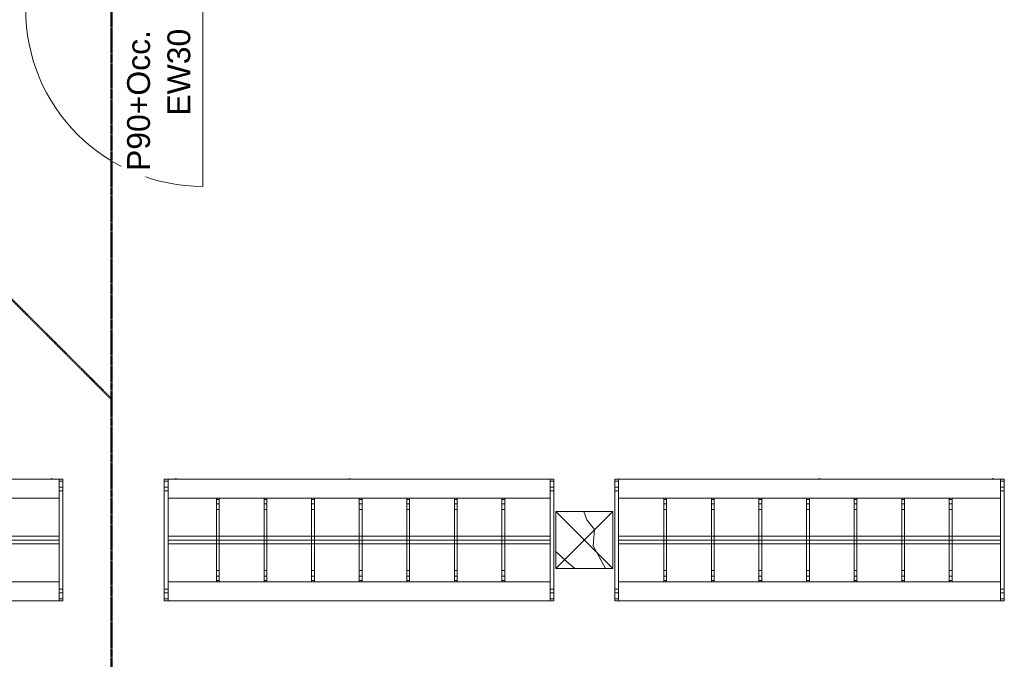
# Model space of a CAD drawing. Header units: millimetres. Extents: x -15787 to 43305, y -34460 to 16025.
# Tile 30 of 44: x 5878 to 11051, y -2813 to 550. Entities that reach past the tile are written whole.
import ezdxf

# ---------------------------------------------------------------- set-up
doc = ezdxf.new("R2010")
doc.units = ezdxf.units.MM
doc.linetypes.add('Centre', pattern=[12.5, 2.5, -1.875, 6.25, -1.875])
for name, color, linetype, lineweight in [('A-ANNO-NOTE', 131, 'Continuous', 9), ('A-COLS', 52, 'Continuous', 9), ('A-DETL', 90, 'Continuous', 50), ('A-DOOR', 31, 'Continuous', 13), ('A-DOOR-FRAM', 31, 'Continuous', 13), ('A-GENM', 13, 'Continuous', 9)]:
    doc.layers.add(name, color=color, linetype=linetype, lineweight=lineweight)
doc.styles.add('Arial', font='arial.ttf', dxfattribs={"height": 120})

# ---------------------------------------------------------------- blocks, each defined once
blk = doc.blocks.new('Family - Object-249928-RDC_Réseaux')
at = {"layer": 'A-GENM'}
for p, q in [((987.5, 532.5), (987.5, 540)), ((1002.5, 540), (987.5, 540)), ((987.5, 510.5), (987.5, 532.5)), ((987.5, 532.5), (1002.5, 532.5)), ((1002.5, 532.5), (1002.5, 540)), ((1002.5, 510.5), (1002.5, 532.5)), ((987.5, 479.8), (987.5, 510.5)), ((987.5, 510.5), (1002.5, 510.5)), ((987.5, 479.8), (987.5, 160.2)), ((1002.5, 479.8), (987.5, 479.8)), ((1002.5, 510.5), (1002.5, 479.8)), ((1002.5, 160.2), (1002.5, 479.8)), ((987.5, 160.2), (1002.5, 160.2)), ((987.5, 129.5), (987.5, 160.2)), ((1002.5, 160.2), (1002.5, 129.5)), ((987.5, 107.5), (987.5, 129.5)), ((1002.5, 129.5), (987.5, 129.5)), ((987.5, 100), (987.5, 107.5)), ((987.5, 107.5), (1002.5, 107.5)), ((1002.5, 107.5), (1002.5, 129.5)), ((1002.5, 107.5), (1002.5, 100)), ((1002.5, 100), (987.5, 100))]:
    blk.add_line(p, q, dxfattribs=at)
blk = doc.blocks.new('Family - Object-249930-RDC_Réseaux')
at = {"layer": 'A-GENM'}
for p, q in [((2006.5, 629.1), (2006.5, 640)), ((2006.5, 640), (2026.5, 640)), ((2006.5, 597.1), (2006.5, 629.1)), ((2026.5, 629.1), (2006.5, 629.1)), ((2026.5, 640), (2026.5, 629.1)), ((2026.5, 629.1), (2026.5, 597.1)), ((2006.5, 577.9), (2006.5, 597.1)), ((2026.5, 597.1), (2006.5, 597.1)), ((2006.5, 577.9), (2006.5, 62.1)), ((2026.5, 577.9), (2006.5, 577.9)), ((2026.5, 597.1), (2026.5, 577.9)), ((2026.5, 62.1), (2026.5, 577.9)), ((2006.5, 62.1), (2026.5, 62.1)), ((2006.5, 42.9), (2006.5, 62.1)), ((2026.5, 62.1), (2026.5, 42.9)), ((2006.5, 10.9), (2006.5, 42.9)), ((2026.5, 42.9), (2006.5, 42.9)), ((2006.5, 0), (2006.5, 10.9)), ((2026.5, 10.9), (2006.5, 10.9)), ((2026.5, 0), (2006.5, 0)), ((2026.5, 42.9), (2026.5, 10.9)), ((2026.5, 10.9), (2026.5, 0))]:
    blk.add_line(p, q, dxfattribs=at)
blk = doc.blocks.new('Family - Object-249932-RDC_Réseaux')
at = {"layer": 'A-GENM'}
for p, q in [((-20, 640), (0, 640)), ((-20, 629.1), (-20, 640)), ((-20, 597.1), (-20, 629.1)), ((0, 629.1), (-20, 629.1)), ((0, 640), (0, 629.1)), ((0, 629.1), (0, 597.1)), ((-20, 577.9), (-20, 597.1)), ((0, 597.1), (-20, 597.1)), ((0, 577.9), (-20, 577.9)), ((-20, 577.9), (-20, 62.1)), ((0, 597.1), (0, 577.9)), ((0, 62.1), (0, 577.9)), ((-20, 62.1), (0, 62.1)), ((-20, 42.9), (-20, 62.1)), ((0, 62.1), (0, 42.9)), ((-20, 10.9), (-20, 42.9)), ((0, 42.9), (-20, 42.9)), ((-20, 0), (-20, 10.9)), ((0, 10.9), (-20, 10.9)), ((0, 0), (-20, 0)), ((0, 42.9), (0, 10.9)), ((0, 10.9), (0, 0))]:
    blk.add_line(p, q, dxfattribs=at)
blk = doc.blocks.new('Family - Object-249934-RDC_Réseaux')
at = {"layer": 'A-GENM'}
for p, q in [((1737.5, 532.5), (1737.5, 540)), ((1752.5, 540), (1737.5, 540)), ((1737.5, 510.5), (1737.5, 532.5)), ((1737.5, 532.5), (1752.5, 532.5)), ((1752.5, 532.5), (1752.5, 540)), ((1752.5, 510.5), (1752.5, 532.5)), ((1737.5, 479.8), (1737.5, 510.5)), ((1737.5, 510.5), (1752.5, 510.5)), ((1737.5, 479.8), (1737.5, 160.2)), ((1752.5, 479.8), (1737.5, 479.8)), ((1752.5, 510.5), (1752.5, 479.8)), ((1752.5, 160.2), (1752.5, 479.8)), ((1737.5, 160.2), (1752.5, 160.2)), ((1737.5, 129.5), (1737.5, 160.2)), ((1752.5, 160.2), (1752.5, 129.5)), ((1737.5, 107.5), (1737.5, 129.5)), ((1752.5, 129.5), (1737.5, 129.5)), ((1737.5, 100), (1737.5, 107.5)), ((1737.5, 107.5), (1752.5, 107.5)), ((1752.5, 107.5), (1752.5, 129.5)), ((1752.5, 107.5), (1752.5, 100)), ((1752.5, 100), (1737.5, 100))]:
    blk.add_line(p, q, dxfattribs=at)
blk = doc.blocks.new('Family - Object-249936-RDC_Réseaux')
at = {"layer": 'A-GENM'}
for p, q in [((237.5, 532.5), (237.5, 540)), ((252.5, 540), (237.5, 540)), ((237.5, 510.5), (237.5, 532.5)), ((237.5, 532.5), (252.5, 532.5)), ((252.5, 532.5), (252.5, 540)), ((252.5, 510.5), (252.5, 532.5)), ((237.5, 479.8), (237.5, 510.5)), ((237.5, 510.5), (252.5, 510.5)), ((237.5, 479.8), (237.5, 160.2)), ((252.5, 479.8), (237.5, 479.8)), ((252.5, 510.5), (252.5, 479.8)), ((252.5, 160.2), (252.5, 479.8)), ((237.5, 160.2), (252.5, 160.2)), ((237.5, 129.5), (237.5, 160.2)), ((252.5, 160.2), (252.5, 129.5)), ((237.5, 107.5), (237.5, 129.5)), ((252.5, 129.5), (237.5, 129.5)), ((237.5, 100), (237.5, 107.5)), ((237.5, 107.5), (252.5, 107.5)), ((252.5, 107.5), (252.5, 129.5)), ((252.5, 107.5), (252.5, 100)), ((252.5, 100), (237.5, 100))]:
    blk.add_line(p, q, dxfattribs=at)
blk = doc.blocks.new('Family - Object-249938-RDC_Réseaux')
at = {"layer": 'A-GENM'}
for p, q in [((1487.5, 532.5), (1487.5, 540)), ((1502.5, 540), (1487.5, 540)), ((1487.5, 510.5), (1487.5, 532.5)), ((1487.5, 532.5), (1502.5, 532.5)), ((1502.5, 532.5), (1502.5, 540)), ((1502.5, 510.5), (1502.5, 532.5)), ((1487.5, 479.8), (1487.5, 510.5)), ((1487.5, 510.5), (1502.5, 510.5)), ((1487.5, 479.8), (1487.5, 160.2)), ((1502.5, 479.8), (1487.5, 479.8)), ((1502.5, 510.5), (1502.5, 479.8)), ((1502.5, 160.2), (1502.5, 479.8)), ((1487.5, 160.2), (1502.5, 160.2)), ((1487.5, 129.5), (1487.5, 160.2)), ((1502.5, 160.2), (1502.5, 129.5)), ((1487.5, 107.5), (1487.5, 129.5)), ((1502.5, 129.5), (1487.5, 129.5)), ((1487.5, 100), (1487.5, 107.5)), ((1487.5, 107.5), (1502.5, 107.5)), ((1502.5, 107.5), (1502.5, 129.5)), ((1502.5, 107.5), (1502.5, 100)), ((1502.5, 100), (1487.5, 100))]:
    blk.add_line(p, q, dxfattribs=at)
blk = doc.blocks.new('Family - Object-249940-RDC_Réseaux')
at = {"layer": 'A-GENM'}
for p, q in [((737.5, 532.5), (737.5, 540)), ((752.5, 540), (737.5, 540)), ((737.5, 510.5), (737.5, 532.5)), ((737.5, 532.5), (752.5, 532.5)), ((752.5, 532.5), (752.5, 540)), ((752.5, 510.5), (752.5, 532.5)), ((737.5, 479.8), (737.5, 510.5)), ((737.5, 510.5), (752.5, 510.5)), ((737.5, 479.8), (737.5, 160.2)), ((752.5, 479.8), (737.5, 479.8)), ((752.5, 510.5), (752.5, 479.8)), ((752.5, 160.2), (752.5, 479.8)), ((737.5, 160.2), (752.5, 160.2)), ((737.5, 129.5), (737.5, 160.2)), ((752.5, 160.2), (752.5, 129.5)), ((737.5, 107.5), (737.5, 129.5)), ((752.5, 129.5), (737.5, 129.5)), ((737.5, 100), (737.5, 107.5)), ((737.5, 107.5), (752.5, 107.5)), ((752.5, 107.5), (752.5, 129.5)), ((752.5, 107.5), (752.5, 100)), ((752.5, 100), (737.5, 100))]:
    blk.add_line(p, q, dxfattribs=at)
blk = doc.blocks.new('Family - Object-249942-RDC_Réseaux')
at = {"layer": 'A-GENM'}
for p, q in [((1237.5, 532.5), (1237.5, 540)), ((1252.5, 540), (1237.5, 540)), ((1237.5, 510.5), (1237.5, 532.5)), ((1237.5, 532.5), (1252.5, 532.5)), ((1252.5, 532.5), (1252.5, 540)), ((1252.5, 510.5), (1252.5, 532.5)), ((1237.5, 479.8), (1237.5, 510.5)), ((1237.5, 510.5), (1252.5, 510.5)), ((1237.5, 479.8), (1237.5, 160.2)), ((1252.5, 479.8), (1237.5, 479.8)), ((1252.5, 510.5), (1252.5, 479.8)), ((1252.5, 160.2), (1252.5, 479.8)), ((1237.5, 160.2), (1252.5, 160.2)), ((1237.5, 129.5), (1237.5, 160.2)), ((1252.5, 160.2), (1252.5, 129.5)), ((1237.5, 107.5), (1237.5, 129.5)), ((1252.5, 129.5), (1237.5, 129.5)), ((1237.5, 100), (1237.5, 107.5)), ((1237.5, 107.5), (1252.5, 107.5)), ((1252.5, 107.5), (1252.5, 129.5)), ((1252.5, 107.5), (1252.5, 100)), ((1252.5, 100), (1237.5, 100))]:
    blk.add_line(p, q, dxfattribs=at)
blk = doc.blocks.new('Family - Object-249944-RDC_Réseaux')
at = {"layer": 'A-GENM'}
for p, q in [((487.5, 532.5), (487.5, 540)), ((502.5, 540), (487.5, 540)), ((487.5, 510.5), (487.5, 532.5)), ((487.5, 532.5), (502.5, 532.5)), ((502.5, 532.5), (502.5, 540)), ((502.5, 510.5), (502.5, 532.5)), ((487.5, 479.8), (487.5, 510.5)), ((487.5, 510.5), (502.5, 510.5)), ((487.5, 479.8), (487.5, 160.2)), ((502.5, 479.8), (487.5, 479.8)), ((502.5, 510.5), (502.5, 479.8)), ((502.5, 160.2), (502.5, 479.8)), ((487.5, 160.2), (502.5, 160.2)), ((487.5, 129.5), (487.5, 160.2)), ((502.5, 160.2), (502.5, 129.5)), ((487.5, 107.5), (487.5, 129.5)), ((502.5, 129.5), (487.5, 129.5)), ((487.5, 100), (487.5, 107.5)), ((487.5, 107.5), (502.5, 107.5)), ((502.5, 107.5), (502.5, 129.5)), ((502.5, 107.5), (502.5, 100)), ((502.5, 100), (487.5, 100))]:
    blk.add_line(p, q, dxfattribs=at)
blk = doc.blocks.new('Family - Object-249872-RDC_Réseaux')
at = {"layer": 'A-GENM'}
for p, q in [((0, 640), (2006.5, 640)), ((1052.4, 642.9), (1051.7, 640)), ((1052.6, 643.4), (1052.4, 642.9)), ((1063.2, 640), (1052.4, 642.9)), ((1052.6, 643.4), (1065.4, 640)), ((1964.9, 642.9), (1964.2, 640)), ((1965.1, 643.4), (1964.9, 642.9)), ((1975.7, 640), (1964.9, 642.9)), ((1965.1, 643.4), (1977.9, 640)), ((0, 540), (2006.5, 540)), ((2006.5, 340), (0, 340)), ((0, 340), (0, 320)), ((2006.5, 320), (0, 320)), ((0, 320), (0, 300)), ((0, 320), (2006.5, 320)), ((2006.5, 320), (2006.5, 340)), ((2006.5, 300), (2006.5, 320)), ((0, 300), (2006.5, 300)), ((0, 100), (2006.5, 100)), ((0, 0), (2006.5, 0))]:
    blk.add_line(p, q, dxfattribs=at)
blk = doc.blocks.new('PU24-01_SAINTJULIEN_ReconstructionGroupeScolaire_AVP_3D Vestiaires maternelles_ifc-1-RDC_Réseaux')
at = {"layer": 'A-GENM', "lineweight": 9}
for name in ['Family - Object-249932-RDC_Réseaux', 'Family - Object-249872-RDC_Réseaux', 'Family - Object-249930-RDC_Réseaux', 'Family - Object-249936-RDC_Réseaux', 'Family - Object-249944-RDC_Réseaux', 'Family - Object-249940-RDC_Réseaux', 'Family - Object-249928-RDC_Réseaux', 'Family - Object-249942-RDC_Réseaux', 'Family - Object-249938-RDC_Réseaux', 'Family - Object-249934-RDC_Réseaux']:
    blk.add_blockref(name, (4079.1, -2505.6), dxfattribs=at)
blk = doc.blocks.new('PU24-01_SAINTJULIEN_ReconstructionGroupeScolaire_AVP_3D Vestiaires maternelles_ifc-3-RDC_Réseaux')
at = {"layer": 'A-GENM', "lineweight": 9, "extrusion": (0, 0, -1), "zscale": -0.9999999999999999}
for name in ['Family - Object-249930-RDC_Réseaux', 'Family - Object-249872-RDC_Réseaux', 'Family - Object-249932-RDC_Réseaux', 'Family - Object-249934-RDC_Réseaux', 'Family - Object-249938-RDC_Réseaux', 'Family - Object-249942-RDC_Réseaux', 'Family - Object-249928-RDC_Réseaux', 'Family - Object-249940-RDC_Réseaux', 'Family - Object-249944-RDC_Réseaux', 'Family - Object-249936-RDC_Réseaux']:
    blk.add_blockref(name, (-8664.7, -2505.6), dxfattribs=at)
blk = doc.blocks.new('PU24-01_SAINTJULIEN_ReconstructionGroupeScolaire_AVP_3D Vestiaires maternelles_ifc-4-RDC_Réseaux')
at = {"layer": 'A-GENM', "lineweight": 9}
for name in ['Family - Object-249932-RDC_Réseaux', 'Family - Object-249872-RDC_Réseaux', 'Family - Object-249930-RDC_Réseaux', 'Family - Object-249936-RDC_Réseaux', 'Family - Object-249944-RDC_Réseaux', 'Family - Object-249940-RDC_Réseaux', 'Family - Object-249928-RDC_Réseaux', 'Family - Object-249942-RDC_Réseaux', 'Family - Object-249938-RDC_Réseaux', 'Family - Object-249934-RDC_Réseaux']:
    blk.add_blockref(name, (9024.7, -2505.6), dxfattribs=at)
blk = doc.blocks.new('PINT_ occulus - P90 occulus rectangle-8161178-RDC_Réseaux')
at = {"layer": 'A-DOOR', "color": 23}
blk.add_line((-465, 979), (-465, 49), dxfattribs=at)
blk.add_arc((-465, 49), 930, 360, 90, dxfattribs=at)
at = {"layer": 'A-DOOR-FRAM', "color": 23}
for p, q in [((-515, 49), (-465, 49)), ((-515, -49), (-515, 49)), ((-465, 49), (-465, 9)), ((-465, 9), (-450, 9)), ((-450, 9), (-450, -49)), ((450, -49), (450, 9)), ((450, 9), (465, 9)), ((465, 49), (515, 49)), ((465, 9), (465, 49)), ((515, 49), (515, -49)), ((-450, -49), (-515, -49)), ((515, -49), (450, -49))]:
    blk.add_line(p, q, dxfattribs=at)
blk = doc.blocks.new('Poteau Bois - 300x300-8364349-RDC_Réseaux')
at = {"layer": 'A-COLS', "color": 30}
for p, q in [((150, -150), (-150, 150)), ((-150, -150), (150, 150))]:
    blk.add_line(p, q, dxfattribs=at)

msp = doc.modelspace()

# ---------------------------------------------------------------- hatches: boundary and pattern name
at = {"layer": 'A-COLS'}
h = msp.add_hatch(dxfattribs=at)
h.set_pattern_fill('FP_1', color=30, style=0, pattern_type=2)
h.set_pattern_definition([(108.435, (108.29, 0), (-416.5009, 832.9995), [158.051, -1159.038]), (139.399, (58.31, 149.94), (-2499.01064, 2082.48679), [76.799, -3763.143]), (136.848, (416.5, 199.92), (-6247.540257, 5830.95774), [182.691, -8951.868]), (109.983, (283.22, 324.87), (-1249.49393, 3332.00266), [97.5, -4777.508]), (90, (249.9, 0), (-416.5, 416.5), [83.3, -333.2]), (118.443, (249.9, 83.3), (2915.50714, -5414.4963), [227.365, -11140.87]), (84.289, (141.61, 283.22), (-416.5263, -3748.49687), [83.716, -4102.058]), (129.806, (149.94, 366.52), (1666.0152, -2082.4865), [65.059, -3187.91])])
h.paths.add_polyline_path([(8694.7, -2335.6), (8994.7, -2335.6), (8994.7, -2035.6), (8694.7, -2035.6), (8694.7, -2326.3)])

# ---------------------------------------------------------------- linework, layer by layer
at = {"layer": 'A-COLS', "color": 30}
for p, q in [((8994.7, -2035.6), (8694.7, -2035.6)), ((8694.7, -2035.6), (8694.7, -2335.6)), ((8994.7, -2335.6), (8994.7, -2035.6)), ((8694.7, -2335.6), (8994.7, -2335.6))]:
    msp.add_line(p, q, dxfattribs=at)
at = {"layer": 'A-DETL', "linetype": 'Centre'}
for p, q in [((6361.3, 3210.2), (6361.3, -7589.8)), ((4632.1, 283.8), (6361.3, -1445.4))]:
    msp.add_line(p, q, dxfattribs=at)

# ---------------------------------------------------------------- block references
at = {"lineweight": 5}
for name in ['PU24-01_SAINTJULIEN_ReconstructionGroupeScolaire_AVP_3D Vestiaires maternelles_ifc-1-RDC_Réseaux', 'PU24-01_SAINTJULIEN_ReconstructionGroupeScolaire_AVP_3D Vestiaires maternelles_ifc-3-RDC_Réseaux', 'PU24-01_SAINTJULIEN_ReconstructionGroupeScolaire_AVP_3D Vestiaires maternelles_ifc-4-RDC_Réseaux']:
    msp.add_blockref(name, (0, 0), dxfattribs=at)
at = {"layer": 'A-COLS', "color": 30, "rotation": 180}
msp.add_blockref('Poteau Bois - 300x300-8364349-RDC_Réseaux', (8844.7, -2185.6), dxfattribs=at)
at = {"layer": 'A-DOOR-FRAM', "color": 23, "rotation": 180}
msp.add_blockref('PINT_ occulus - P90 occulus rectangle-8161178-RDC_Réseaux', (6374.9, 652.5), dxfattribs=at)

# ---------------------------------------------------------------- next in the draw order: texts
at = {"layer": 'A-ANNO-NOTE', "color": 30, "char_height": 120, "attachment_point": 1, "rotation": 90, "style": 'Arial', "bg_fill": 3, "box_fill_scale": 1.25, "bg_fill_color": 256, "bg_fill_true_color": 13158600, "bg_fill_transparency": 0}
for s, insert, width in [('P90+Occ.', (6442.8, -245.7), 962.025), ('EW30', (6654.5, 45.3), 609.282)]:
    msp.add_mtext(s, dxfattribs=dict(at, insert=insert, width=width))

doc.saveas('drawing.dxf')
